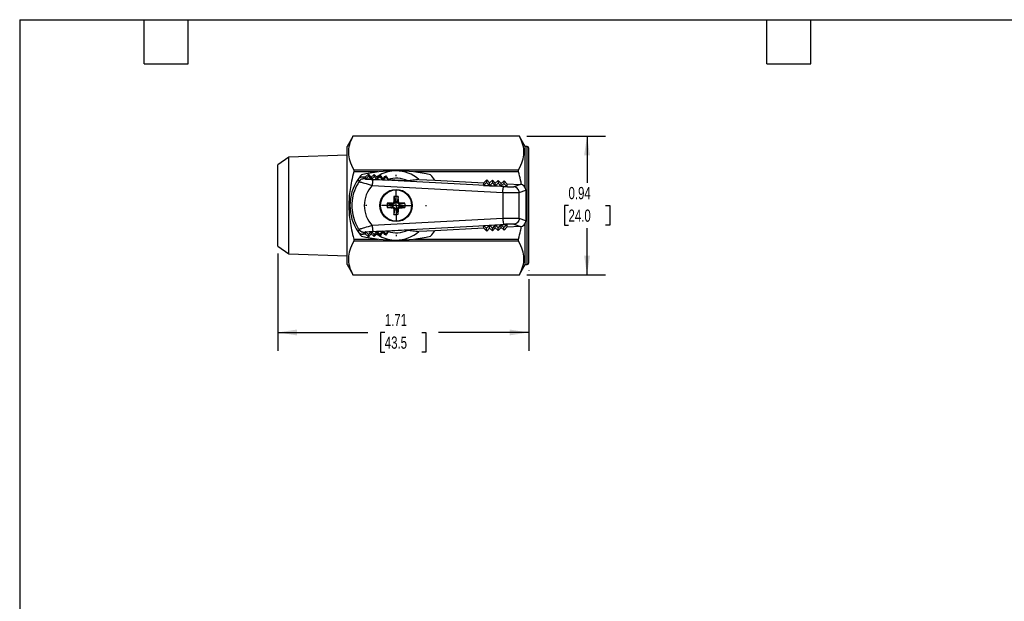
# Model space of a CAD drawing. Header units: inches. Extents: x 0.2 to 10.8, y 0.2 to 8.2.
# Tile 2 of 3: x 0.2 to 7, y 4.3 to 8.2. Entities that reach past the tile are written whole.
import ezdxf

# ---------------------------------------------------------------- set-up
doc = ezdxf.new("R2010")
doc.units = ezdxf.units.IN
doc.header["$MEASUREMENT"] = 0
doc.linetypes.add('SLD-Center', pattern=[0.75, 0.6, -0.05, 0.05, -0.05])
doc.linetypes.add('SLD-Solid', pattern=[0])
doc.layers.add('CENTER', color=40, linetype='SLD-Center')
doc.layers.add('DIMENSIONS', color=140, linetype='SLD-Solid', lineweight=25)
doc.layers.add('TEXT', color=140, linetype='SLD-Solid', lineweight=25)
doc.styles.add('SLDTEXTSTYLE0', font='TXT', dxfattribs={"width": 0.7})
doc.dimstyles.new('SLDDIMSTYLE0', dxfattribs={"dimtxt": 0.084961, "dimasz": 0.13, "dimexe": 0, "dimexo": 0.0625, "dimgap": 0.02124, "dimtad": 0, "dimtih": 1, "dimtoh": 1, "dimrnd": 1e-09, "dimzin": 12, "dimdsep": 46, "dimtxsty": 'SLDTEXTSTYLE0', "dimsah": 1, "dimcen": 0.09, "dimadec": 0, "dimazin": 3, "dimtfac": 1, "dimtofl": 0, "dimtmove": 0, "dimatfit": 3, "dimfxl": 0, "dimfrac": 2, "dimtolj": 1, "dimtzin": 12, "dimarcsym": 0})
doc.dimstyles.new('SLDDIMSTYLE2', dxfattribs={"dimtxt": 0.084961, "dimasz": 0.13, "dimexe": 0, "dimexo": 0.0625, "dimgap": 0.02124, "dimtad": 0, "dimtih": 1, "dimtoh": 1, "dimrnd": 1e-09, "dimdsep": 46, "dimtxsty": 'SLDTEXTSTYLE0', "dimsah": 1, "dimcen": 0.09, "dimadec": 0, "dimazin": 2, "dimtfac": 1, "dimtofl": 0, "dimtmove": 0, "dimatfit": 3, "dimfxl": 0, "dimfrac": 2, "dimtolj": 1, "dimtzin": 12, "dimarcsym": 0})

# ---------------------------------------------------------------- blocks, each defined once
blk = doc.blocks.new('_D_7')
at = {"layer": 'DIMENSIONS'}
for p, q in [((3.7108, 7.4549), (4.2473, 7.4549)), ((4.1223, 7.4549), (4.1223, 7.1366)), ((3.996, 6.9825), (3.9675, 6.9825)), ((3.9675, 6.9825), (3.9675, 6.8475)), ((4.2485, 6.9825), (4.277, 6.9825)), ((4.277, 6.9825), (4.277, 6.8475)), ((3.9675, 6.8475), (3.996, 6.8475)), ((4.1223, 6.5101), (4.1223, 6.8285)), ((4.277, 6.8475), (4.2485, 6.8475)), ((3.7108, 6.5101), (4.2473, 6.5101))]:
    blk.add_line(p, q, dxfattribs=at)
for points in [[(4.1223, 7.4549), (4.1023, 7.3249), (4.1423, 7.3249)], [(4.1223, 6.5101), (4.1423, 6.6401), (4.1023, 6.6401)]]:
    blk.add_solid(points, dxfattribs=at)
at = {"layer": 'DIMENSIONS', "char_height": 0.08333, "attachment_point": 1, "style": 'SLDTEXTSTYLE0'}
for s, insert in [('0.94', (3.996, 7.1089)), ('24.0', (3.996, 6.9549))]:
    blk.add_mtext(s, dxfattribs=dict(at, insert=insert))
blk = doc.blocks.new('_D_8')
at = {"layer": 'DIMENSIONS'}
for p, q in [((2.0118, 6.6549), (2.0118, 5.9913)), ((3.7244, 6.5408), (3.7244, 6.5401)), ((3.7244, 6.4801), (3.7244, 5.9913)), ((2.0118, 6.1163), (2.6267, 6.1163)), ((2.7419, 6.1163), (2.7134, 6.1163)), ((2.7134, 6.1163), (2.7134, 5.9813)), ((2.9944, 6.1163), (3.0229, 6.1163)), ((3.0229, 6.1163), (3.0229, 5.9813)), ((3.7244, 6.1163), (3.1095, 6.1163)), ((2.7134, 5.9813), (2.7419, 5.9813)), ((3.0229, 5.9813), (2.9944, 5.9813))]:
    blk.add_line(p, q, dxfattribs=at)
for points in [[(2.0118, 6.1163), (2.1418, 6.0963), (2.1418, 6.1363)], [(3.7244, 6.1163), (3.5944, 6.1363), (3.5944, 6.0963)]]:
    blk.add_solid(points, dxfattribs=at)
at = {"layer": 'DIMENSIONS', "char_height": 0.08333, "attachment_point": 1, "style": 'SLDTEXTSTYLE0'}
for s, insert in [('1.71', (2.7419, 6.2428)), ('43.5', (2.7419, 6.0887))]:
    blk.add_mtext(s, dxfattribs=dict(at, insert=insert))
blk = doc.blocks.new('SW_CENTERMARKSYMBOL_1')
at = {"layer": 'CENTER', "color": 0}
for p, q in [((0, 0.2), (0, 0.2083)), ((0, 0), (0, 0.1)), ((-0.2, 0), (-0.2083, 0)), ((0, 0), (-0.1, 0)), ((0, 0), (0, -0.1)), ((0, 0), (0.1, 0)), ((0.2, 0), (0.2083, 0)), ((0, -0.2), (0, -0.2083))]:
    blk.add_line(p, q, dxfattribs=at)

msp = doc.modelspace()

# ---------------------------------------------------------------- linework, layer by layer
for p, q in [((2.5229, 7.4531), (2.4843, 7.3861)), ((2.523, 7.453), (2.524, 7.4549)), ((3.6609, 7.4549), (2.5241, 7.4549)), ((3.6608, 7.4549), (2.5242, 7.4549)), ((3.6608, 7.4549), (3.6609, 7.4549)), ((3.6611, 7.4549), (3.662, 7.453)), ((3.7008, 7.3861), (3.6621, 7.4531)), ((2.4843, 7.3254), (2.0875, 7.3131)), ((2.4843, 6.579), (2.4843, 7.3861)), ((3.7126, 7.3861), (3.7008, 7.3861)), ((3.7008, 7.104), (3.7008, 7.3861)), ((3.7126, 6.579), (3.7126, 7.3861)), ((3.7244, 6.5908), (3.7244, 7.3742)), ((2.0875, 7.3131), (2.0118, 7.2601)), ((2.0118, 6.7049), (2.0118, 7.2601)), ((2.0875, 6.6519), (2.0875, 7.3131)), ((2.5299, 7.2261), (3.6551, 7.2261)), ((2.694, 7.2112), (2.53, 7.2112)), ((2.6102, 7.1775), (2.6308, 7.1962)), ((2.6308, 7.1962), (2.6301, 7.1816)), ((2.6308, 7.1962), (2.6495, 7.1756)), ((2.6495, 7.1756), (2.6701, 7.1943)), ((2.6701, 7.1943), (2.6694, 7.1794)), ((2.6701, 7.1943), (2.6855, 7.1774)), ((2.7077, 7.1908), (2.7095, 7.1924)), ((2.7095, 7.1924), (2.7087, 7.1773)), ((2.7095, 7.1924), (2.7099, 7.192)), ((3.655, 7.2112), (2.9438, 7.2112)), ((2.594, 7.1783), (2.6102, 7.1775)), ((2.6094, 7.1629), (2.6301, 7.1816)), ((2.6095, 7.1631), (2.6102, 7.1775)), ((2.6118, 7.1628), (2.6488, 7.1608)), ((2.6301, 7.1816), (2.6488, 7.1608)), ((2.6488, 7.1608), (2.6694, 7.1794)), ((2.6495, 7.1756), (2.6488, 7.1608)), ((2.6488, 7.1608), (2.6881, 7.1587)), ((3.5548, 7.1115), (2.6633, 7.1593)), ((2.6694, 7.1794), (2.6881, 7.1587)), ((2.6855, 7.1774), (2.6888, 7.1722)), ((2.6881, 7.1587), (2.7087, 7.1773)), ((2.6888, 7.1722), (2.6881, 7.1587)), ((2.6881, 7.1587), (2.7274, 7.1566)), ((2.7087, 7.1773), (2.7274, 7.1566)), ((2.7274, 7.1566), (2.748, 7.1752)), ((2.7278, 7.1635), (2.7274, 7.1566)), ((2.7274, 7.1566), (2.7667, 7.1545)), ((2.7485, 7.1851), (2.748, 7.1752)), ((2.748, 7.1752), (2.7667, 7.1545)), ((2.7669, 7.1575), (2.7667, 7.1545)), ((2.8984, 7.1511), (2.7667, 7.1575)), ((2.975, 7.1598), (3.0827, 7.1545)), ((3.0827, 7.1545), (3.4175, 7.1382)), ((3.4166, 7.1197), (3.4372, 7.1383)), ((3.4166, 7.1197), (3.4175, 7.1382)), ((3.4381, 7.1569), (3.4175, 7.1382)), ((3.4381, 7.1569), (3.4372, 7.1383)), ((3.4372, 7.1383), (3.4559, 7.1176)), ((3.4568, 7.1363), (3.4381, 7.1569)), ((3.4559, 7.1176), (3.4568, 7.1363)), ((3.4559, 7.1176), (3.4765, 7.1362)), ((3.4775, 7.155), (3.4568, 7.1363)), ((3.4775, 7.155), (3.4765, 7.1362)), ((3.4765, 7.1362), (3.4952, 7.1155)), ((3.4962, 7.1344), (3.4775, 7.155)), ((3.4952, 7.1155), (3.4962, 7.1344)), ((3.4952, 7.1155), (3.5159, 7.1341)), ((3.5168, 7.1531), (3.4962, 7.1344)), ((3.5168, 7.1531), (3.5159, 7.1341)), ((3.5159, 7.1341), (3.5346, 7.1134)), ((3.5355, 7.1325), (3.5168, 7.1531)), ((3.5346, 7.1134), (3.5355, 7.1325)), ((3.5346, 7.1134), (3.5552, 7.132)), ((3.5561, 7.1512), (3.5355, 7.1325)), ((3.5561, 7.1512), (3.5552, 7.132)), ((3.5552, 7.132), (3.5739, 7.1112)), ((3.5748, 7.1306), (3.5561, 7.1512)), ((3.5748, 7.1306), (3.5739, 7.1112)), ((3.5748, 7.1306), (3.6672, 7.1261)), ((3.6672, 7.1261), (3.6219, 7.1101)), ((2.6559, 7.12), (3.5474, 7.0722)), ((3.4166, 7.1197), (3.4559, 7.1176)), ((3.4559, 7.1176), (3.4952, 7.1155)), ((3.4952, 7.1155), (3.5346, 7.1134)), ((3.5346, 7.1134), (3.5739, 7.1112)), ((3.5474, 7.0722), (3.5474, 6.8928)), ((3.6592, 7.0708), (3.7047, 7.0868)), ((3.6592, 6.8942), (3.6592, 7.0708)), ((3.7047, 7.0868), (3.7047, 6.8782)), ((2.7956, 6.9983), (2.7956, 6.9897)), ((2.7963, 6.9894), (2.7956, 6.9894)), ((2.8037, 7.0064), (2.8123, 7.0064)), ((2.8347, 7.0064), (2.8262, 7.0064)), ((2.8428, 6.9983), (2.8428, 6.9898)), ((2.7956, 6.976), (2.7966, 6.9762)), ((2.7956, 6.9673), (2.7956, 6.976)), ((2.8037, 6.9592), (2.8124, 6.9592)), ((2.8124, 6.9592), (2.8126, 6.9602)), ((2.8126, 6.9598), (2.8126, 6.9592)), ((2.8347, 6.9592), (2.8261, 6.9592)), ((2.8428, 6.9673), (2.8428, 6.9759)), ((3.5474, 6.8928), (2.6559, 6.845)), ((3.6219, 6.8549), (3.6672, 6.8389)), ((3.7047, 6.8782), (3.6592, 6.8942)), ((3.7008, 6.579), (3.7008, 6.8611)), ((2.6301, 6.7835), (2.6094, 6.8021)), ((2.6102, 6.7875), (2.6095, 6.8019)), ((2.6118, 6.8022), (2.6488, 6.8042)), ((2.6488, 6.8042), (2.6301, 6.7835)), ((2.6308, 6.7688), (2.6495, 6.7894)), ((2.6488, 6.8042), (2.6881, 6.8063)), ((2.6694, 6.7856), (2.6488, 6.8042)), ((2.6488, 6.8042), (2.6495, 6.7894)), ((2.6495, 6.7894), (2.6701, 6.7707)), ((2.6633, 6.8057), (3.5548, 6.8535)), ((2.6881, 6.8063), (2.6694, 6.7856)), ((2.6888, 6.7928), (2.6855, 6.7876)), ((2.6881, 6.8063), (2.7274, 6.8084)), ((2.7087, 6.7877), (2.6881, 6.8063)), ((2.6881, 6.8063), (2.6888, 6.7928)), ((2.7274, 6.8084), (2.7087, 6.7877)), ((2.7095, 6.7726), (2.7087, 6.7877)), ((2.7274, 6.8084), (2.7667, 6.8105)), ((2.748, 6.7898), (2.7274, 6.8084)), ((2.7274, 6.8084), (2.7278, 6.8016)), ((2.7667, 6.8105), (2.748, 6.7898)), ((2.7485, 6.7799), (2.748, 6.7898)), ((2.8984, 6.8139), (2.7667, 6.8075)), ((2.7667, 6.8105), (2.7669, 6.8075)), ((3.0827, 6.8105), (2.975, 6.8052)), ((3.4175, 6.8268), (3.0827, 6.8105)), ((3.4166, 6.8453), (3.4559, 6.8474)), ((3.4175, 6.8268), (3.4166, 6.8453)), ((3.4372, 6.8267), (3.4166, 6.8453)), ((3.4175, 6.8268), (3.4381, 6.8081)), ((3.4559, 6.8474), (3.4372, 6.8267)), ((3.4381, 6.8081), (3.4372, 6.8267)), ((3.4381, 6.8081), (3.4568, 6.8287)), ((3.4559, 6.8474), (3.4952, 6.8496)), ((3.4765, 6.8288), (3.4559, 6.8474)), ((3.4568, 6.8287), (3.4559, 6.8474)), ((3.4568, 6.8287), (3.4775, 6.81)), ((3.4952, 6.8496), (3.4765, 6.8288)), ((3.4775, 6.81), (3.4765, 6.8288)), ((3.4775, 6.81), (3.4962, 6.8306)), ((3.4952, 6.8496), (3.5346, 6.8517)), ((3.5159, 6.831), (3.4952, 6.8496)), ((3.4962, 6.8306), (3.4952, 6.8496)), ((3.4962, 6.8306), (3.5168, 6.8119)), ((3.5346, 6.8517), (3.5159, 6.831)), ((3.5168, 6.8119), (3.5159, 6.831)), ((3.5168, 6.8119), (3.5355, 6.8325)), ((3.5346, 6.8517), (3.5739, 6.8538)), ((3.5552, 6.8331), (3.5346, 6.8517)), ((3.5355, 6.8325), (3.5346, 6.8517)), ((3.5355, 6.8325), (3.5561, 6.8138)), ((3.5739, 6.8538), (3.5552, 6.8331)), ((3.5561, 6.8138), (3.5552, 6.8331)), ((3.5561, 6.8138), (3.5748, 6.8344)), ((3.5739, 6.8538), (3.5748, 6.8344)), ((3.6672, 6.8389), (3.5748, 6.8344)), ((3.6551, 6.7389), (2.5299, 6.7389)), ((2.53, 6.7538), (2.694, 6.7538)), ((2.6102, 6.7875), (2.594, 6.7867)), ((2.6102, 6.7875), (2.6308, 6.7688)), ((2.6308, 6.7688), (2.6301, 6.7835)), ((2.6701, 6.7707), (2.6694, 6.7856)), ((2.6701, 6.7707), (2.6855, 6.7876)), ((2.7077, 6.7742), (2.7095, 6.7726)), ((2.7095, 6.7726), (2.7099, 6.7731)), ((2.9438, 6.7538), (3.655, 6.7538)), ((2.0118, 6.7049), (2.0875, 6.6519)), ((2.0875, 6.6519), (2.4843, 6.6396)), ((2.4843, 6.579), (2.5229, 6.512)), ((3.6621, 6.512), (3.7008, 6.579)), ((3.7008, 6.579), (3.7126, 6.579)), ((2.524, 6.5101), (2.523, 6.512)), ((2.5241, 6.5101), (3.6609, 6.5101)), ((2.5242, 6.5101), (2.5241, 6.5101)), ((2.5242, 6.5101), (3.6608, 6.5101)), ((3.6621, 6.512), (3.6611, 6.5101))]:
    msp.add_line(p, q)
at = {"flags": 128}
for points in [[(2.6855, 7.1774), (2.6961, 7.1843), (2.708, 7.191)], [(2.7099, 7.192), (2.7152, 7.1835), (2.7202, 7.1754), (2.7241, 7.1694), (2.7278, 7.1635)], [(2.7956, 6.9897), (2.7963, 6.9895), (2.7968, 6.9894)], [(2.8123, 7.0064), (2.8125, 7.0055), (2.8126, 7.0048)], [(2.8261, 6.9592), (2.8259, 6.9599), (2.8258, 6.9604)], [(2.8428, 6.9759), (2.8419, 6.9761), (2.8412, 6.9762)], [(2.7278, 6.8016), (2.723, 6.794), (2.7181, 6.7862), (2.7141, 6.7797), (2.7099, 6.7731)], [(2.708, 6.774), (2.6961, 6.7807), (2.6855, 6.7876)]]:
    msp.add_lwpolyline(points, dxfattribs=at)
for radius in [0.1102, 0.1083, 0.1061]:
    msp.add_circle((2.8189, 6.9825), radius)
for centre, radius, start, end in [((3.7126, 7.3742), 0.0118, 0, 90), ((2.8189, 6.9825), 0.315, 138.34574, 145.39355), ((2.8189, 6.1754), 1.0433, 90, 103.03584), ((2.8189, 6.9825), 0.2362, 90, 117.50706), ((2.8189, 6.9825), 0.2362, 48.62943, 90), ((2.8189, 6.1754), 1.0433, 76.96416, 90), ((2.8189, 6.9825), 0.315, 33.10551, 41.65426), ((2.8189, 6.9825), 0.315, 145.39355, 214.60645), ((2.8189, 6.9825), 0.1864, 64.75294, 107.11848), ((2.8189, 6.9825), 0.0621, 166.07493, 193.35532), ((2.8177, 5.2791), 1.7194, 90.73561, 91.96676), ((2.8189, 6.9825), 0.0232, 162.68426, 195.77004), ((4.5212, 6.9838), 1.7177, 178.02763, 179.24485), ((2.8189, 6.9825), 0.0621, 76.07493, 103.35532), ((2.8189, 6.9825), 0.0232, 72.68426, 105.77004), ((1.1166, 6.9838), 1.7183, 0.7551, 1.96702), ((2.8189, 6.9825), 0.0232, 344.22996, 17.31574), ((2.8202, 5.2802), 1.7183, 88.03298, 89.2449), ((2.8189, 6.9825), 0.0621, 346.64468, 13.92507), ((2.8176, 8.6859), 1.7187, 268.02789, 269.26435), ((4.5223, 6.9813), 1.7187, 180.73565, 181.97211), ((2.8189, 6.9825), 0.0621, 256.64468, 283.92507), ((2.8189, 6.9825), 0.0232, 254.22996, 287.31574), ((1.1155, 6.9813), 1.7194, 358.03324, 359.26439), ((2.8202, 8.6848), 1.7177, 270.75515, 271.97237), ((2.8189, 6.9825), 0.315, 214.60645, 221.65426), ((2.8189, 6.9825), 0.1864, 252.88152, 295.24706), ((2.8189, 6.9825), 0.2362, 270, 311.37057), ((2.8189, 6.9825), 0.315, 318.34574, 326.89449), ((2.8189, 7.7896), 1.0433, 256.96416, 270), ((2.8189, 6.9825), 0.2362, 242.49294, 270), ((2.8189, 7.7896), 1.0433, 270, 283.03584), ((3.7126, 6.5908), 0.0118, 270, 0)]:
    msp.add_arc(centre, radius, start, end)
for centre, major_axis, ratio, start_param, end_param in [((3.6652, 7.0867), (0.0373, 0.0131), 0.995729, 5.94703, 7.46633), ((2.8042, 6.9825), (0.2022, 0), 0.999988, 2.393746, 3.88944), ((3.563, 7.1132), (0.0591, -0.0029), 0.034879, 4.574463, 6.19762), ((3.563, 6.8518), (0.0591, 0.0029), 0.034879, 0.085566, 1.708722), ((3.6652, 6.8783), (0.0373, -0.0131), 0.995729, 5.10004, 6.61934)]:
    msp.add_ellipse(centre, major_axis=major_axis, ratio=ratio, start_param=start_param, end_param=end_param)
for points, knots in [([(2.5242, 7.4549), (2.5128, 7.4335), (2.5051, 7.4141), (2.4952, 7.377), (2.493, 7.3592), (2.4938, 7.3236), (2.4968, 7.3057), (2.5086, 7.268), (2.5173, 7.2482), (2.5299, 7.2261)], [0, 0, 0, 0, 0.25, 0.25, 0.5, 0.5, 0.75, 0.75, 1, 1, 1, 1]), ([(2.5241, 7.4549), (2.5241, 7.4549), (2.5242, 7.455), (2.5242, 7.4549), (2.5242, 7.4549)], [0, 0, 0, 0, 0.116857, 1, 1, 1, 1]), ([(3.6551, 7.2261), (3.6678, 7.2482), (3.6765, 7.268), (3.6882, 7.3057), (3.6912, 7.3236), (3.6921, 7.3592), (3.6899, 7.377), (3.68, 7.4141), (3.6722, 7.4335), (3.6608, 7.4549)], [0, 0, 0, 0, 0.25, 0.25, 0.5, 0.5, 0.75, 0.75, 1, 1, 1, 1]), ([(2.53, 7.2112), (2.5182, 7.1679), (2.51, 7.1288), (2.4993, 7.0539), (2.4968, 7.0182), (2.4968, 6.9468), (2.4993, 6.9111), (2.51, 6.8362), (2.5182, 6.7971), (2.53, 6.7538)], [0, 0, 0, 0, 0.25, 0.25, 0.5, 0.5, 0.75, 0.75, 1, 1, 1, 1]), ([(3.6746, 7.1248), (3.6727, 7.1353), (3.6674, 7.1644), (3.6599, 7.193), (3.655, 7.2112)], [0, 0, 0, 0, 0.361997, 1, 1, 1, 1]), ([(2.5661, 7.1465), (2.5405, 7.1069), (2.5092, 7.02), (2.522, 6.9023), (2.552, 6.8401), (2.5661, 6.8185)], [-0.578164, -0.578164, -0.578164, -0.578164, -0.106835, 0.320506, 0.578157, 0.578157, 0.578157, 0.578157]), ([(2.5597, 7.1614), (2.5635, 7.1669), (2.5687, 7.1714), (2.5806, 7.1772), (2.5873, 7.1787), (2.594, 7.1783)], [0, 0, 0, 0, 0.5, 0.5, 1, 1, 1, 1]), ([(2.601, 7.1644), (2.5931, 7.1648), (2.5793, 7.1613), (2.5692, 7.1515), (2.566, 7.1466)], [0, 0, 0, 0, 0.571429, 1, 1, 1, 1]), ([(2.566, 7.1466), (2.5662, 7.1458), (2.5738, 7.1429), (2.6065, 7.134), (2.6378, 7.1254), (2.6559, 7.12)], [0, 0, 0, 0, 0.0678268, 0.1356535, 0.2373937, 0.2373937, 0.2373937, 0.2373937]), ([(2.6633, 7.1593), (2.6535, 7.1599), (2.6436, 7.1604), (2.6258, 7.1616), (2.6178, 7.1623), (2.6119, 7.1628)], [0, 0, 0, 0, 0.5, 0.5, 1, 1, 1, 1]), ([(2.6633, 7.1593), (2.6619, 7.1591), (2.6603, 7.1547), (2.6576, 7.1402), (2.6565, 7.1301), (2.6559, 7.12)], [0, 0, 0, 0, 0.5, 0.5, 1, 1, 1, 1]), ([(2.764, 7.1607), (2.764, 7.1607), (2.7641, 7.1606), (2.7641, 7.1605), (2.7642, 7.1604), (2.7643, 7.1603), (2.7645, 7.1601), (2.7647, 7.1599), (2.7649, 7.1596), (2.7652, 7.1593), (2.7656, 7.1588), (2.7661, 7.1583), (2.7666, 7.1577), (2.7666, 7.1577), (2.7667, 7.1576), (2.7667, 7.1575)], [0, 0, 0, 0, 0.0000289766, 0.0000289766, 0.0000289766, 0.0000541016, 0.0000541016, 0.0000541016, 0.0000932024, 0.0000932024, 0.0000932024, 0.0001500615, 0.0001500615, 0.0001500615, 0.0001568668, 0.0001568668, 0.0001568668, 0.0001568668]), ([(2.975, 7.1598), (2.9601, 7.1577), (2.9466, 7.1559), (2.9214, 7.1531), (2.9097, 7.152), (2.8984, 7.1511)], [0, 0, 0, 0, 0.5, 0.5, 1, 1, 1, 1]), ([(3.5474, 7.0722), (3.5479, 7.0823), (3.549, 7.0924), (3.5518, 7.1069), (3.5534, 7.1113), (3.5548, 7.1115)], [0, 0, 0, 0, 0.5, 0.5, 1, 1, 1, 1]), ([(3.5474, 7.0722), (3.57, 7.0715), (3.6255, 7.0701), (3.6565, 7.0703), (3.6592, 7.0708)], [-0.535338, -0.535338, -0.535338, -0.535338, 0.1603, 1.087818, 1.087818, 1.087818, 1.087818]), ([(3.6592, 7.0708), (3.6591, 7.0794), (3.6524, 7.0993), (3.6332, 7.1095), (3.6219, 7.1101)], [0, 0, 0, 0, 0.428571, 1, 1, 1, 1]), ([(2.7586, 6.9974), (2.7625, 6.9966), (2.7657, 6.996), (2.7711, 6.9948), (2.7734, 6.9943), (2.7795, 6.993), (2.7825, 6.9924), (2.7876, 6.9913), (2.7895, 6.9909), (2.7929, 6.9902), (2.7944, 6.9899), (2.7956, 6.9897)], [0, 0, 0, 0, 0.125, 0.125, 0.25, 0.25, 0.5, 0.5, 0.75, 0.75, 1, 1, 1, 1]), ([(2.7956, 6.9983), (2.7977, 6.9983), (2.7998, 6.9992), (2.8028, 7.0022), (2.8037, 7.0043), (2.8037, 7.0064)], [0, 0, 0, 0, 0.5, 0.5, 1, 1, 1, 1]), ([(2.8126, 7.0053), (2.8119, 7.0043), (2.8112, 7.0033), (2.8097, 7.0015), (2.8092, 7.0009), (2.8081, 6.9996), (2.8077, 6.9992), (2.8067, 6.9981), (2.806, 6.9973), (2.8043, 6.9957), (2.8035, 6.995), (2.8024, 6.9941), (2.802, 6.9937), (2.8008, 6.9927), (2.8001, 6.9922), (2.7983, 6.9908), (2.7973, 6.9901), (2.7963, 6.9894)], [0, 0, 0, 0, 0.25, 0.25, 0.375, 0.375, 0.4375, 0.4375, 0.5, 0.5, 0.5625, 0.5625, 0.625, 0.625, 0.75, 0.75, 1, 1, 1, 1]), ([(2.8046, 7.0429), (2.8054, 7.0391), (2.806, 7.0361), (2.8071, 7.0307), (2.8076, 7.0284), (2.8089, 7.0224), (2.8095, 7.0194), (2.8106, 7.0144), (2.811, 7.0125), (2.8117, 7.0091), (2.812, 7.0077), (2.8123, 7.0064)], [0, 0, 0, 0, 0.125, 0.125, 0.25, 0.25, 0.5, 0.5, 0.75, 0.75, 1, 1, 1, 1]), ([(2.8415, 6.9895), (2.8406, 6.9901), (2.8396, 6.9908), (2.8378, 6.9922), (2.8372, 6.9927), (2.836, 6.9938), (2.8355, 6.9941), (2.8345, 6.9951), (2.8338, 6.9958), (2.8322, 6.9974), (2.8315, 6.9981), (2.8305, 6.9992), (2.8301, 6.9996), (2.8291, 7.0008), (2.8286, 7.0014), (2.8272, 7.0032), (2.8265, 7.0042), (2.8259, 7.0051)], [0, 0, 0, 0, 0.25, 0.25, 0.375, 0.375, 0.4375, 0.4375, 0.5, 0.5, 0.5625, 0.5625, 0.625, 0.625, 0.75, 0.75, 1, 1, 1, 1]), ([(2.8338, 7.0428), (2.8331, 7.0391), (2.8324, 7.036), (2.8313, 7.0307), (2.8308, 7.0284), (2.8296, 7.0224), (2.8289, 7.0195), (2.8279, 7.0145), (2.8275, 7.0125), (2.8267, 7.0091), (2.8264, 7.0077), (2.8262, 7.0064)], [0, 0, 0, 0, 0.125, 0.125, 0.25, 0.25, 0.5, 0.5, 0.75, 0.75, 1, 1, 1, 1]), ([(2.8347, 7.0064), (2.8347, 7.0043), (2.8356, 7.0022), (2.8386, 6.9992), (2.8407, 6.9983), (2.8428, 6.9983)], [0, 0, 0, 0, 0.5, 0.5, 1, 1, 1, 1]), ([(2.8792, 6.9974), (2.8755, 6.9967), (2.8724, 6.996), (2.8671, 6.9949), (2.8648, 6.9944), (2.8588, 6.9932), (2.8559, 6.9925), (2.8509, 6.9915), (2.8489, 6.9911), (2.8455, 6.9903), (2.8441, 6.99), (2.8428, 6.9898)], [0, 0, 0, 0, 0.125, 0.125, 0.25, 0.25, 0.5, 0.5, 0.75, 0.75, 1, 1, 1, 1]), ([(2.7585, 6.9682), (2.7624, 6.969), (2.7656, 6.9697), (2.7711, 6.9708), (2.7734, 6.9713), (2.7796, 6.9726), (2.7826, 6.9733), (2.7876, 6.9743), (2.7896, 6.9747), (2.793, 6.9754), (2.7944, 6.9757), (2.7956, 6.976)], [0, 0, 0, 0, 0.125, 0.125, 0.25, 0.25, 0.5, 0.5, 0.75, 0.75, 1, 1, 1, 1]), ([(2.8037, 6.9592), (2.8037, 6.9597), (2.8036, 6.9608), (2.8029, 6.9628), (2.8014, 6.965), (2.7992, 6.9665), (2.7972, 6.9672), (2.7961, 6.9673), (2.7956, 6.9673)], [0, 0, 0, 0, 0.125385, 0.250641, 0.5, 0.749358, 0.874553, 1, 1, 1, 1]), ([(2.7961, 6.9762), (2.7971, 6.9755), (2.7982, 6.9748), (2.8, 6.9733), (2.8007, 6.9728), (2.802, 6.9717), (2.8024, 6.9714), (2.8033, 6.9706), (2.8036, 6.9703), (2.8043, 6.9696), (2.8048, 6.9692), (2.8061, 6.9678), (2.8068, 6.9671), (2.8078, 6.966), (2.8082, 6.9655), (2.8092, 6.9643), (2.8098, 6.9636), (2.8112, 6.9618), (2.8119, 6.9607), (2.8126, 6.9597)], [0, 0, 0, 0, 0.25, 0.25, 0.375, 0.375, 0.4375, 0.4375, 0.46875, 0.46875, 0.5, 0.5, 0.5625, 0.5625, 0.625, 0.625, 0.75, 0.75, 1, 1, 1, 1]), ([(2.8046, 6.9221), (2.8054, 6.926), (2.8061, 6.9292), (2.8072, 6.9347), (2.8077, 6.937), (2.809, 6.9432), (2.8096, 6.9462), (2.8107, 6.9512), (2.8111, 6.9532), (2.8118, 6.9566), (2.8121, 6.958), (2.8124, 6.9592)], [0, 0, 0, 0, 0.125, 0.125, 0.25, 0.25, 0.5, 0.5, 0.75, 0.75, 1, 1, 1, 1]), ([(2.8258, 6.9599), (2.8265, 6.9609), (2.8272, 6.9619), (2.8286, 6.9637), (2.8291, 6.9644), (2.8301, 6.9657), (2.8305, 6.9661), (2.8315, 6.9672), (2.8322, 6.968), (2.8339, 6.9697), (2.8346, 6.9704), (2.8357, 6.9714), (2.8361, 6.9718), (2.8373, 6.9728), (2.8379, 6.9733), (2.8397, 6.9748), (2.8407, 6.9755), (2.8417, 6.9762)], [0, 0, 0, 0, 0.25, 0.25, 0.375, 0.375, 0.4375, 0.4375, 0.5, 0.5, 0.5625, 0.5625, 0.625, 0.625, 0.75, 0.75, 1, 1, 1, 1]), ([(2.8338, 6.9223), (2.833, 6.9261), (2.8324, 6.9293), (2.8312, 6.9347), (2.8307, 6.937), (2.8294, 6.9431), (2.8288, 6.9461), (2.8277, 6.9512), (2.8273, 6.9531), (2.8266, 6.9566), (2.8263, 6.958), (2.8261, 6.9592)], [0, 0, 0, 0, 0.125, 0.125, 0.25, 0.25, 0.5, 0.5, 0.75, 0.75, 1, 1, 1, 1]), ([(2.8428, 6.9673), (2.8407, 6.9673), (2.8386, 6.9664), (2.8356, 6.9634), (2.8347, 6.9613), (2.8347, 6.9592)], [0, 0, 0, 0, 0.5, 0.5, 1, 1, 1, 1]), ([(2.8793, 6.9682), (2.8755, 6.969), (2.8725, 6.9696), (2.8671, 6.9707), (2.8648, 6.9712), (2.8588, 6.9725), (2.8558, 6.9731), (2.8508, 6.9742), (2.8489, 6.9746), (2.8455, 6.9753), (2.8441, 6.9756), (2.8428, 6.9759)], [0, 0, 0, 0, 0.125, 0.125, 0.25, 0.25, 0.5, 0.5, 0.75, 0.75, 1, 1, 1, 1]), ([(3.6592, 6.8942), (3.6565, 6.8947), (3.6255, 6.8949), (3.57, 6.8935), (3.5474, 6.8928)], [-1.087818, -1.087818, -1.087818, -1.087818, -0.1603, 0.535338, 0.535338, 0.535338, 0.535338]), ([(3.5474, 6.8928), (3.5479, 6.8841), (3.5499, 6.8639), (3.5532, 6.8538), (3.5548, 6.8535)], [0, 0, 0, 0, 0.428571, 1, 1, 1, 1]), ([(3.6592, 6.8942), (3.6591, 6.8842), (3.6552, 6.8743), (3.6414, 6.8599), (3.6318, 6.8554), (3.6219, 6.8549)], [0, 0, 0, 0, 0.5, 0.5, 1, 1, 1, 1]), ([(2.5597, 6.8036), (2.5635, 6.7981), (2.5687, 6.7937), (2.5806, 6.7878), (2.5873, 6.7863), (2.594, 6.7867)], [0, 0, 0, 0, 0.5, 0.5, 1, 1, 1, 1]), ([(2.6559, 6.845), (2.6378, 6.8396), (2.6065, 6.8311), (2.5738, 6.8221), (2.5662, 6.8192), (2.566, 6.8184)], [0, 0, 0, 0, 0.1017402, 0.1695669, 0.2373937, 0.2373937, 0.2373937, 0.2373937]), ([(2.566, 6.8184), (2.5692, 6.8135), (2.5793, 6.8037), (2.5931, 6.8002), (2.601, 6.8006)], [0, 0, 0, 0, 0.428571, 1, 1, 1, 1]), ([(2.6119, 6.8022), (2.6178, 6.8028), (2.6258, 6.8034), (2.6436, 6.8046), (2.6535, 6.8051), (2.6633, 6.8057)], [0, 0, 0, 0, 0.5, 0.5, 1, 1, 1, 1]), ([(2.6559, 6.845), (2.6565, 6.8349), (2.6576, 6.8248), (2.6603, 6.8103), (2.6619, 6.806), (2.6633, 6.8057)], [0, 0, 0, 0, 0.5, 0.5, 1, 1, 1, 1]), ([(2.7667, 6.8075), (2.7661, 6.8067), (2.7654, 6.806), (2.7644, 6.8048), (2.764, 6.8044), (2.764, 6.8043)], [0, 0, 0, 0, 0.5, 0.5, 1, 1, 1, 1]), ([(2.8984, 6.8139), (2.9097, 6.8131), (2.9214, 6.8119), (2.9466, 6.8091), (2.9601, 6.8074), (2.975, 6.8052)], [0, 0, 0, 0, 0.5, 0.5, 1, 1, 1, 1]), ([(3.655, 6.7538), (3.6599, 6.7723), (3.6676, 6.8011), (3.6728, 6.8305), (3.6747, 6.8409)], [0, 0, 0, 0, 0.644285, 1, 1, 1, 1]), ([(2.5299, 6.7389), (2.5173, 6.7168), (2.5086, 6.697), (2.4968, 6.6593), (2.4938, 6.6414), (2.493, 6.6058), (2.4952, 6.588), (2.5051, 6.5509), (2.5128, 6.5315), (2.5242, 6.5101)], [0, 0, 0, 0, 0.25, 0.25, 0.5, 0.5, 0.75, 0.75, 1, 1, 1, 1]), ([(3.6608, 6.5101), (3.6722, 6.5315), (3.68, 6.5509), (3.6899, 6.588), (3.6921, 6.6058), (3.6912, 6.6414), (3.6882, 6.6593), (3.6765, 6.697), (3.6678, 6.7168), (3.6551, 6.7389)], [0, 0, 0, 0, 0.25, 0.25, 0.5, 0.5, 0.75, 0.75, 1, 1, 1, 1]), ([(3.6609, 6.5101), (3.6609, 6.5101), (3.6609, 6.51), (3.6608, 6.5101), (3.6608, 6.5101)], [0, 0, 0, 0, 0.116857, 1, 1, 1, 1])]:
    msp.add_open_spline(points, degree=3, knots=knots)
for points in [[(2.5299, 7.2261), (2.5299, 7.2212), (2.53, 7.2163), (2.53, 7.2112)], [(3.655, 7.2112), (3.6551, 7.2163), (3.6551, 7.2212), (3.6551, 7.2261)], [(2.5597, 7.1614), (2.5618, 7.1565), (2.5639, 7.1515), (2.566, 7.1466)], [(2.601, 7.1644), (2.5986, 7.1691), (2.5963, 7.1737), (2.594, 7.1783)], [(2.6095, 7.1631), (2.6042, 7.1636), (2.6011, 7.1641), (2.601, 7.1644)], [(2.6095, 7.1631), (2.6095, 7.163), (2.6095, 7.163), (2.6094, 7.1629)], [(2.6094, 7.1629), (2.6102, 7.1629), (2.611, 7.1629), (2.6118, 7.1628)], [(2.6888, 7.1722), (2.695, 7.1782), (2.7013, 7.1844), (2.7077, 7.1908)], [(2.7278, 7.1635), (2.7344, 7.1703), (2.7413, 7.1774), (2.7485, 7.1851)], [(2.7485, 7.1851), (2.7541, 7.1764), (2.7592, 7.1683), (2.764, 7.1607)], [(2.8262, 7.0064), (2.826, 7.0058), (2.8259, 7.0052), (2.8258, 7.0047)], [(2.8428, 6.9898), (2.8422, 6.9897), (2.8416, 6.9895), (2.8411, 6.9894)], [(2.566, 6.8184), (2.5639, 6.8135), (2.5618, 6.8086), (2.5597, 6.8036)], [(2.594, 6.7867), (2.5963, 6.7913), (2.5986, 6.7959), (2.601, 6.8006)], [(2.601, 6.8006), (2.6011, 6.8009), (2.6042, 6.8014), (2.6095, 6.8019)], [(2.6118, 6.8022), (2.611, 6.8021), (2.6102, 6.8021), (2.6094, 6.8021)], [(2.6094, 6.8021), (2.6095, 6.802), (2.6095, 6.802), (2.6095, 6.8019)], [(2.7077, 6.7742), (2.7013, 6.7807), (2.695, 6.7868), (2.6888, 6.7928)], [(2.7485, 6.7799), (2.7413, 6.7876), (2.7344, 6.7948), (2.7278, 6.8016)], [(2.764, 6.8043), (2.7592, 6.7968), (2.7541, 6.7886), (2.7485, 6.7799)], [(2.53, 6.7538), (2.53, 6.7488), (2.5299, 6.7438), (2.5299, 6.7389)], [(3.6551, 6.7389), (3.6551, 6.7438), (3.6551, 6.7488), (3.655, 6.7538)]]:
    msp.add_open_spline(points, degree=3)
at = {"layer": 'TEXT'}
for p, q in [((0.25, 8.25), (10.75, 8.25)), ((0.25, 8.25), (0.25, 0.25)), ((1.1, 7.95), (1.1, 8.25)), ((1.4, 7.95), (1.4, 8.25)), ((5.35, 7.95), (5.35, 8.25)), ((5.65, 7.95), (5.65, 8.25)), ((1.1, 7.95), (1.4, 7.95)), ((5.35, 7.95), (5.65, 7.95))]:
    msp.add_line(p, q, dxfattribs=at)

# ---------------------------------------------------------------- block references
at = {"layer": 'CENTER'}
msp.add_blockref('SW_CENTERMARKSYMBOL_1', (2.8189, 6.9825), dxfattribs=at)

# ---------------------------------------------------------------- dimensions: what is measured, and where the dimension line sits
at = {"layer": 'DIMENSIONS'}
dim = msp.add_linear_dim(base=(4.1223, 6.5101), p1=(3.6608, 7.4549), p2=(3.6608, 6.5101), angle=90, dimstyle='SLDDIMSTYLE2', dxfattribs=at)
dim.commit()
dim.dimension.update_dxf_attribs({"geometry": '_D_7', "text_midpoint": (4.1223, 6.9825), "dimtype": 160})
dim = msp.add_linear_dim(base=(2.0118, 6.1163), p1=(3.7244, 6.5908), p2=(2.0118, 6.7049), dimstyle='SLDDIMSTYLE0', dxfattribs=at)
dim.commit()
dim.dimension.update_dxf_attribs({"geometry": '_D_8', "text_midpoint": (2.8681, 6.1163), "dimtype": 160})

doc.saveas('drawing.dxf')
